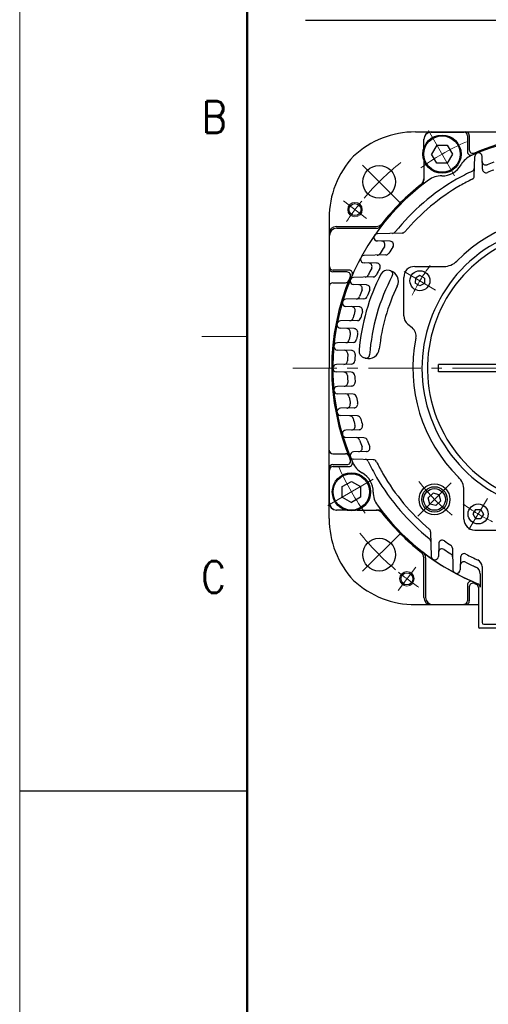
# Model space of a CAD drawing. Header units: millimetres. Extents: x 0 to 1076, y 0 to 742.
# Tile 26 of 127: x 0 to 129, y 313 to 583. Entities that reach past the tile are written whole.
import ezdxf

# ---------------------------------------------------------------- set-up
doc = ezdxf.new("R2010")
doc.units = ezdxf.units.MM
doc.header["$LTSCALE"] = 0.454724
doc.linetypes.add('CENTER', pattern=[50.8, 31.75, -6.35, 6.35, -6.35])
doc.layers.add('NoLayerName_001', color=7, linetype='Continuous')
doc.styles.get("Standard").update_dxf_attribs({"font": 'txt', "bigfont": 'extfont2'})
doc.dimstyles.get("Standard").update_dxf_attribs({"dimtxt": 2.5, "dimasz": 2.5, "dimexe": 1, "dimexo": 1, "dimtad": 1, "dimdec": 3, "dimzin": 0, "dimdsep": 46, "dimtxsty": 'Standard', "dimcen": 2.5, "dimadec": 3, "dimazin": 0, "dimtfac": 0.75, "dimtdec": 3, "dimtmove": 0, "dimatfit": 3, "dimfxl": 1, "dimarcsym": 0})

msp = doc.modelspace()

# ---------------------------------------------------------------- linework, layer by layer
at = {"layer": 'NoLayerName_001', "color": 7, "linetype": 'Continuous', "lineweight": 13}
msp.add_line((0, 0), (0, 742.5), dxfattribs=at)
at = {"layer": 'NoLayerName_001', "color": 7, "linetype": 'Continuous', "lineweight": 50}
msp.add_line((62.5, 25), (62.5, 717.5), dxfattribs=at)
at = {"layer": 'NoLayerName_001', "color": 7, "linetype": 'Continuous', "lineweight": 25}
for p, q in [((108.694, 552.5), (150, 552.5)), ((113, 552.412725), (122, 552.412725)), ((111, 547.990516), (111, 550.5)), ((123, 551.412725), (123, 547.073484)), ((123.5, 551.5), (123.5, 547.615223)), ((114.556621, 548.889726), (113.113246, 546.389726)), ((114.556621, 548.889726), (117.443373, 548.889726)), ((117.443373, 548.889726), (118.886748, 546.389726)), ((111, 544.788935), (111, 539.220402)), ((114.556621, 543.889726), (113.113246, 546.389726)), ((118.886748, 546.389726), (117.443373, 543.889726)), ((124.858703, 540.366644), (125.000343, 545.77564)), ((127.091839, 542.255366), (126.999657, 545.77564)), ((117.443373, 543.889726), (114.556621, 543.889726)), ((85, 528.807), (85, 487.5)), ((87, 526.5), (97.897313, 526.5)), ((87.087275, 526), (97.887142, 526)), ((85.087275, 515.5), (85.087275, 524)), ((105.042306, 524.676924), (98.272759, 524.499657)), ((101.74443, 522.409434), (98.272759, 522.500343)), ((100.559105, 518.65635), (94.575267, 518.499657)), ((90.426516, 514.5), (86.087275, 514.5)), ((98.045011, 516.409484), (94.575267, 516.500343)), ((108.5, 515.499917), (116.533592, 515.499917)), ((89.884777, 514), (86, 514)), ((97.133356, 512.641297), (91.72436, 512.499657)), ((101.858751, 514.308024), (101.548462, 514.396998)), ((105.5, 501.931617), (105.5, 512.499917)), ((108.690214, 512.321423), (108.665024, 510.878268)), ((109.952619, 513.021186), (108.690214, 512.321423)), ((111.189834, 512.277792), (109.952619, 513.021186)), ((111.189834, 512.277792), (111.164643, 510.834637)), ((86, 511), (89.470338, 511)), ((95.244634, 510.408161), (91.72436, 510.500343)), ((109.902238, 510.134874), (108.665024, 510.878268)), ((111.164643, 510.834637), (109.902238, 510.134874)), ((94.566201, 506.629702), (89.599988, 506.499657)), ((93.210731, 504.405792), (89.599988, 504.500343)), ((92.740733, 500.620466), (88.127239, 500.499657)), ((91.863187, 498.402513), (88.127239, 498.500343)), ((106.613009, 499.599394), (107.763151, 498.668819)), ((91.586587, 494.612948), (87.260188, 494.499657)), ((91.15513, 492.39835), (87.260188, 492.500343)), ((94.967817, 490.276482), (94.657528, 490.365455)), ((85, 446.194), (85, 487.5)), ((91.06379, 488.606757), (86.973823, 488.499657)), ((115, 486.5), (115, 488.5)), ((133.3, 488.5), (115, 488.5)), ((91.06379, 486.393243), (86.973823, 486.500343)), ((133.3, 486.5), (115, 486.5)), ((91.15513, 482.60165), (87.260188, 482.499657)), ((91.586587, 480.387052), (87.260188, 480.500343)), ((91.863187, 476.597487), (88.127239, 476.499657)), ((92.740733, 474.379534), (88.127239, 474.500343)), ((93.210731, 470.594208), (89.599988, 470.499657)), ((94.566201, 468.370298), (89.599988, 468.500343)), ((86, 464), (89.470338, 464)), ((95.244634, 464.591839), (91.72436, 464.499657)), ((86, 461), (89.884777, 461)), ((86.087275, 460.5), (90.426516, 460.5)), ((97.133356, 462.358703), (91.72436, 462.500343)), ((85.087275, 450.5), (85.087275, 459.5)), ((88.610274, 454.943373), (91.110274, 456.386748)), ((88.610274, 452.056621), (88.610274, 454.943373)), ((91.110274, 456.386748), (93.610274, 454.943373)), ((93.610274, 454.943373), (93.610274, 452.056621)), ((113.537314, 453.158634), (112.216474, 451.837795)), ((115.210346, 452.710346), (113.537314, 453.158634)), ((115.658634, 451.037314), (115.210346, 452.710346)), ((122.000007, 445.999924), (122.000007, 454.033516)), ((88.610274, 452.056621), (91.110274, 450.613246)), ((93.610274, 452.056621), (91.110274, 450.613246)), ((112.664762, 450.164762), (112.216474, 451.837795)), ((114.337795, 449.716474), (112.664762, 450.164762)), ((114.337795, 449.716474), (115.658634, 451.037314)), ((89.509484, 448.5), (87, 448.5)), ((92.711065, 448.5), (98.279598, 448.5)), ((125.222208, 448.689834), (124.478814, 447.452619)), ((124.478814, 447.452619), (125.178577, 446.190214)), ((125.222208, 448.689834), (126.665363, 448.664643)), ((127.365126, 447.402238), (126.621732, 446.165024)), ((126.665363, 448.664643), (127.365126, 447.402238)), ((125.178577, 446.190214), (126.621732, 446.165024)), ((112.823076, 442.542306), (113.000343, 435.772759)), ((125.000007, 442.999924), (135.568307, 442.999924)), ((115.090566, 439.24443), (114.999657, 435.772759)), ((118.84365, 438.059105), (119.000343, 432.075267)), ((111, 424.5), (111, 435.397313)), ((111.5, 435.387142), (111.5, 424.5)), ((121.090516, 435.545011), (120.999657, 432.075267)), ((126.5, 430.986727), (126.5, 427.294103)), ((127, 432.956439), (127, 417.590942)), ((123, 427.926516), (123, 423.587275)), ((123.5, 427.384777), (123.5, 423.5)), ((126, 427.17513), (126, 416.4)), ((108.693, 422.5), (126, 422.5)), ((127.5, 417.090942), (172.6, 417.090942)), ((134.342752, 416), (126.4, 416)), ((0, 371.25), (62.5, 371.25))]:
    msp.add_line(p, q, dxfattribs=at)
at = {"layer": 'NoLayerName_001', "color": 4, "linetype": 'CENTER', "lineweight": 13}
for p, q in [((112.249997, 552.884916), (119.749997, 539.894535)), ((104.391613, 533.108387), (93.077904, 544.422096)), ((95.293468, 528.724329), (88.904383, 533.538849)), ((114.213265, 509.00284), (105.641592, 514.15322)), ((133.3, 487.5), (75, 487.5)), ((84.615084, 449.749997), (97.605465, 457.249997)), ((109.341344, 446.8413), (118.533736, 456.033685)), ((128.49716, 451.713265), (123.34678, 443.141592)), ((104.391613, 441.891613), (93.077904, 430.577904)), ((108.775671, 432.793468), (103.961151, 426.404383))]:
    msp.add_line(p, q, dxfattribs=at)
at = {"layer": 'NoLayerName_001', "color": 2, "linetype": 'Continuous', "lineweight": 13}
msp.add_line((62.5, 496.25), (50, 496.25), dxfattribs=at)
at = {"layer": 'NoLayerName_001', "color": 7, "linetype": 'Continuous', "lineweight": 25}
for centre, radius in [((115.999997, 546.389726), 5.25), ((115.999997, 546.389726), 5), ((98.735, 538.765), 4.5), ((92.098926, 531.131589), 1.65), ((109.927429, 511.57803), 2.75), ((91.110274, 453.499997), 5.25), ((91.110274, 453.499997), 5), ((113.937554, 451.437554), 4.25), ((113.937554, 451.437554), 3.5), ((113.937554, 451.437554), 2.98), ((125.92197, 447.427429), 2.75), ((98.735, 436.235), 4.5), ((106.368411, 429.598926), 1.65)]:
    msp.add_circle(centre, radius, dxfattribs=at)
at = {"layer": 'NoLayerName_001', "color": 4, "linetype": 'Continuous', "lineweight": 13}
for centre in [(92.098926, 531.131589), (106.368411, 429.598926)]:
    msp.add_circle(centre, 2, dxfattribs=at)
at = {"layer": 'NoLayerName_001', "color": 7, "linetype": 'Continuous', "lineweight": 25}
for centre, radius, start, end in [((108.694, 527.5), 25, 90, 132.882), ((113, 550.5), 2, 90, 180), ((113, 550.412725), 2, 90, 180), ((122, 551.412725), 1, 0, 90), ((122.5, 551.5), 1, 0, 90), ((150, 487.5), 64, 36.08890023, 113.94544233), ((150, 487.5), 64.3, 90, 112.98594802), ((124, 547.073484), 1, 180, 293.57817848), ((124.5, 547.615223), 1, 180, 292.98594802), ((110, 528.807), 25, 137.118, 180), ((126.459739, 540.508076), 6, 113.94544233, 150.65038217), ((126, 545.749464), 1, 1.5, 178.5), ((128.035801, 544.40847), 1, 181.5, 291.10442381), ((115.999997, 546.389726), 6, 269.34962354, 330.65038217), ((150, 487.5), 60, 115.31372189, 120.00000317), ((123.917963, 542.642791), 1, 295.31372189, 358.5), ((128.091496, 542.281543), 1, 181.5, 291.7977005), ((150, 487.5), 60, 109.2123199, 111.10442381), ((150, 487.5), 58, 109.94851327, 111.7977005), ((150, 487.5), 64, 126.05456338, 203.94544233), ((150, 487.5), 60, 120.00000322, 141.33919196), ((109, 539.602687), 2, 308.19947588, 0), ((109, 539.220402), 2, 308.40470411, 0), ((115.863786, 534.390499), 6, 89.34962354, 126.05456338), ((150, 487.5), 58, 116.29973346, 120.00000317), ((123.859046, 540.392821), 1, 296.29973346, 358.5), ((150, 487.5), 64.3, 128.16964453, 141.80052412), ((150, 487.5), 58, 120.00000333, 139.67964369), ((150, 487.499924), 42, 78.67520608, 135.40205528), ((87, 524.5), 2, 90, 180), ((87.087275, 524), 2, 90, 180), ((97.887142, 528), 2, 270, 322.14709727), ((97.897313, 528.5), 2, 270, 321.80052412), ((150, 487.499924), 39.5, 318.33013428, 270.72460755), ((150, 487.499924), 38, 319.68509083, 271.43254374), ((98.298936, 523.5), 1, 91.5, 268.5), ((102.367668, 525.607229), 1, 271.5, 321.33919196), ((105.016129, 525.676581), 1, 271.5, 319.67964369), ((150, 487.5), 60, 146.15688058, 148.25674102), ((99.3355, 521.472171), 1, 326.15688058, 88.5), ((150, 487.5), 58, 144.91843555, 146.97417006), ((101.718253, 521.409776), 1, 324.91843555, 88.5), ((94.601444, 517.5), 1, 91.5, 268.5), ((98.124738, 519.592946), 1, 271.5, 328.25674102), ((100.532928, 519.656007), 1, 271.5, 326.97417006), ((86, 515), 1, 180, 270), ((86.087275, 515.5), 1, 180, 270), ((90.426516, 513.5), 1, 336.42182152, 90), ((150, 487.5), 60, 152.70995493, 154.68627811), ((95.789489, 515.468204), 1, 332.70995493, 88.5), ((150, 487.5), 58, 151.76767421, 153.70026654), ((98.018835, 515.409827), 1, 331.76767421, 88.5), ((100.997188, 512.474474), 2, 74, 152.99415755), ((108.5, 512.499917), 3, 90, 180), ((116.533592, 520.499917), 5, 270, 315.40205528), ((150, 487.5), 64.3, 157.01405198, 202.98594802), ((89.884777, 513), 1, 337.01405198, 90), ((91.750536, 511.5), 1, 91.5, 268.5), ((150, 487.5), 57, 152.99415755, 175.00584245), ((94.857209, 513.582037), 1, 271.5, 334.68627811), ((150, 487.5), 54, 151.93091748, 176.06908252), ((97.107179, 513.640954), 1, 271.5, 333.70026654), ((101.46905, 513.379469), 1, 331.93091748, 74), ((101.031839, 511.424239), 3, 333.96138102, 74), ((86, 510), 1, 90, 180), ((89.470338, 512), 1, 270, 337.96385549), ((93.09153, 509.464199), 1, 338.89557619, 88.5), ((150, 487.5), 60, 158.89557619, 160.7876801), ((95.218457, 509.408504), 1, 338.2022995, 88.5), ((150, 487.5), 51.5, 153.96138102, 174.03861898), ((89.626165, 505.5), 1, 91.5, 268.5), ((92.397356, 507.573252), 1, 271.5, 340.7876801), ((94.540024, 507.62936), 1, 271.5, 340.05148673), ((150, 487.5), 58, 158.2022995, 160.05148673), ((91.12491, 503.460068), 1, 344.83257616, 88.5), ((93.184554, 503.406135), 1, 344.35980162, 88.5), ((90.643868, 501.5659), 1, 271.5, 346.66827653), ((150, 487.5), 60, 164.83257616, 166.66827653), ((92.714556, 501.620123), 1, 271.5, 346.15334701), ((150, 487.5), 58, 164.35980162, 166.15334701), ((108.5, 501.931617), 3, 180, 231.02383231), ((88.153416, 499.5), 1, 91.5, 268.5), ((89.817914, 497.455728), 1, 350.60681259, 88.5), ((91.83701, 497.402856), 1, 350.33745253, 88.5), ((105.87616, 496.336596), 3, 348.67520608, 51.02383231), ((150, 487.5), 60, 170.60681259, 172.4076542), ((150, 487.5), 58, 170.33745253, 172.09668893), ((150, 487.499924), 42, 168.67520608, 225.40205528), ((87.286365, 493.5), 1, 91.5, 268.5), ((89.534775, 495.559562), 1, 271.5, 352.4076542), ((91.56041, 495.612605), 1, 271.5, 352.09668893), ((95.794729, 493.160267), 3, 254, 354.03861898), ((89.128094, 491.451087), 1, 356.28624255, 88.5), ((150, 487.5), 60, 176.28624255, 178.07039883), ((91.128953, 491.398693), 1, 356.21116064, 88.5), ((150, 487.5), 58, 176.21116064, 177.95399495), ((95.208803, 492.287979), 2, 175.00584245, 254), ((95.129391, 491.27045), 1, 254, 356.06908252), ((87, 487.5), 1, 91.5, 268.5), ((89.03459, 489.553963), 1, 271.5, 358.07039883), ((91.037614, 489.606414), 1, 271.5, 357.95399495), ((89.03459, 485.446037), 1, 1.92960117, 88.5), ((150, 487.5), 60, 181.92960117, 183.71375745), ((91.037614, 485.393586), 1, 2.04600505, 88.5), ((150, 487.5), 58, 182.04600505, 183.78883936), ((87.286365, 481.5), 1, 91.5, 268.5), ((89.128094, 483.548913), 1, 271.5, 3.71375745), ((91.128953, 483.601307), 1, 271.5, 3.78883936), ((89.534775, 479.440438), 1, 7.5923458, 88.5), ((150, 487.5), 60, 187.5923458, 189.39318741), ((91.56041, 479.387395), 1, 7.90331107, 88.5), ((150, 487.5), 58, 187.90331107, 189.66254747), ((89.817914, 477.544272), 1, 271.5, 9.39318741), ((91.83701, 477.597144), 1, 271.5, 9.66254747), ((88.153416, 475.5), 1, 91.5, 268.5), ((90.643868, 473.4341), 1, 13.33172347, 88.5), ((92.714556, 473.379877), 1, 13.84665299, 88.5), ((91.12491, 471.539932), 1, 271.5, 15.16742384), ((150, 487.5), 60, 193.33172347, 195.16742384), ((93.184554, 471.593865), 1, 271.5, 15.64019838), ((150, 487.5), 58, 193.84665299, 195.64019838), ((89.626165, 469.5), 1, 91.5, 268.5), ((92.397356, 467.426748), 1, 19.2123199, 88.5), ((93.09153, 465.535801), 1, 271.5, 21.10442381), ((150, 487.5), 60, 199.2123199, 201.10442381), ((94.540024, 467.37064), 1, 19.94851327, 88.5), ((95.218457, 465.591496), 1, 271.5, 21.7977005), ((150, 487.5), 58, 199.94851327, 201.7977005), ((86, 465), 1, 180, 270), ((89.470338, 463), 1, 22.03614451, 90), ((91.750536, 463.5), 1, 91.5, 268.5), ((86, 460), 1, 90, 180), ((86.087275, 459.5), 1, 90, 180), ((89.884777, 462), 1, 270, 22.98594802), ((90.426516, 461.5), 1, 270, 23.57817848), ((96.991924, 463.959739), 6, 203.94544233, 240.65038217), ((94.857209, 461.417963), 1, 25.31372189, 88.5), ((150, 487.5), 60, 205.31372189, 210.00000317), ((97.107179, 461.359046), 1, 26.29973346, 88.5), ((150, 487.5), 58, 206.29973346, 210.00000317), ((91.110274, 453.499997), 6, 359.34962354, 60.65038217), ((150, 487.5), 58, 210.00000317, 229.67964369), ((150, 487.5), 60, 210.00000317, 231.33919196), ((117.000007, 454.033516), 5, 360, 45.40205528), ((103.109501, 453.363786), 6, 179.34962354, 216.05456338), ((87, 450.5), 2, 180, 270), ((87.087275, 450.5), 2, 180, 270), ((150, 487.5), 64, 216.05456338, 246.03051768), ((150, 487.5), 64, 216.05456338, 247.8567793), ((97.897313, 446.5), 2, 38.19947588, 90), ((98.279598, 446.5), 2, 38.40470411, 90), ((150, 487.5), 64.3, 218.16964453, 231.80052412), ((110, 446.194), 25, 180, 222.882), ((125.000007, 445.999924), 3, 180, 270), ((111.823419, 442.516129), 1, 1.5, 49.67964369), ((111.892771, 439.867668), 1, 1.5, 51.33919196), ((116.090224, 439.218253), 1, 54.91843555, 178.5), ((150, 487.5), 58, 234.91843555, 236.97417006), ((117.843993, 438.032928), 1, 1.5, 56.97417006), ((109, 435.397313), 2, 0, 51.80052412), ((109.5, 435.387142), 2, 0, 52.14709727), ((116.027829, 436.8355), 1, 56.15688058, 178.5), ((150, 487.5), 60, 236.15688058, 238.25674102), ((117.907054, 435.624738), 1, 1.5, 58.25674102), ((122.090173, 435.518835), 1, 61.76767421, 178.5), ((150, 487.5), 58, 241.76767421, 245.48068352), ((114, 435.798936), 1, 181.5, 358.5), ((122.031796, 433.289489), 1, 62.70995493, 178.5), ((150, 487.5), 60, 242.70995493, 245.71408334), ((150, 487.5), 60, 242.70995493, 245.71408334), ((125, 432.956439), 2, 0, 65.37568165), ((120, 432.101444), 1, 181.5, 358.5), ((124.5, 430.986727), 2, 0, 65.71408334), ((124.5, 430.986727), 2, 0, 65.71408334), ((108.693, 447.5), 25, 227.118, 270), ((124, 427.926516), 1, 66.42182152, 180), ((124.5, 427.384777), 1, 67.01405198, 180), ((150, 487.5), 64.3, 247.01405198, 247.4897694), ((125, 427.17513), 1, 0, 67.4897694), ((125.5, 427.294103), 1, 0, 67.8567793), ((113, 424.5), 2, 180, 270), ((113.5, 424.5), 2, 180, 270), ((122, 423.587275), 1, 270, 0), ((122.5, 423.5), 1, 270, 0), ((127.5, 417.590942), 0.5, 180, 270), ((126.4, 416.4), 0.4, 180, 270)]:
    msp.add_arc(centre, radius, start, end, dxfattribs=at)
at = {"layer": 'NoLayerName_001', "color": 4, "linetype": 'CENTER', "lineweight": 13}
for centre, radius, start, end in [((150, 487.5), 68, 113.67740793, 126.32259778), ((150, 487.5), 72.5, 128.67449518, 139.83845247), ((150, 487.5), 72.5, 140.62897098, 146.16154753), ((150, 487.5), 46.75, 142.86918475, 154.54148829), ((150, 487.5), 68, 203.67740793, 216.32259778), ((150, 487.499924), 51, 217.69262326, 232.30733278), ((150, 487.5), 46.75, 232.86918475, 244.54148829), ((150, 487.5), 72.5, 218.67449518, 229.83845247), ((150, 487.5), 72.5, 230.62897098, 236.16154753)]:
    msp.add_arc(centre, radius, start, end, dxfattribs=at)

# ---------------------------------------------------------------- texts
at = {"layer": 'NoLayerName_001', "color": 2, "lineweight": 13, "char_height": 8.75, "attachment_point": 7}
for s, insert in [('\\A1;\\W0.8600;B', (50.041425, 552.22373)), ('\\A1;\\W0.8600;C', (49.842315, 425.730625))]:
    msp.add_mtext(s, dxfattribs=dict(at, insert=insert))

# ---------------------------------------------------------------- leaders
at = {"layer": 'NoLayerName_001', "color": 3, "linetype": 'Continuous', "lineweight": 13, "annotation_type": 0, "has_hookline": 1, "hookline_direction": 1, "text_width": 70.913545}
msp.add_leader([(160, 514.999924), (155.000001, 583.125002), (150.000001, 583.125002)], dimstyle='Standard', override={"dimtxt": 8.75, "dimasz": 5, "dimldrblk": 'OPEN30'}, dxfattribs=at)

doc.saveas('drawing.dxf')
